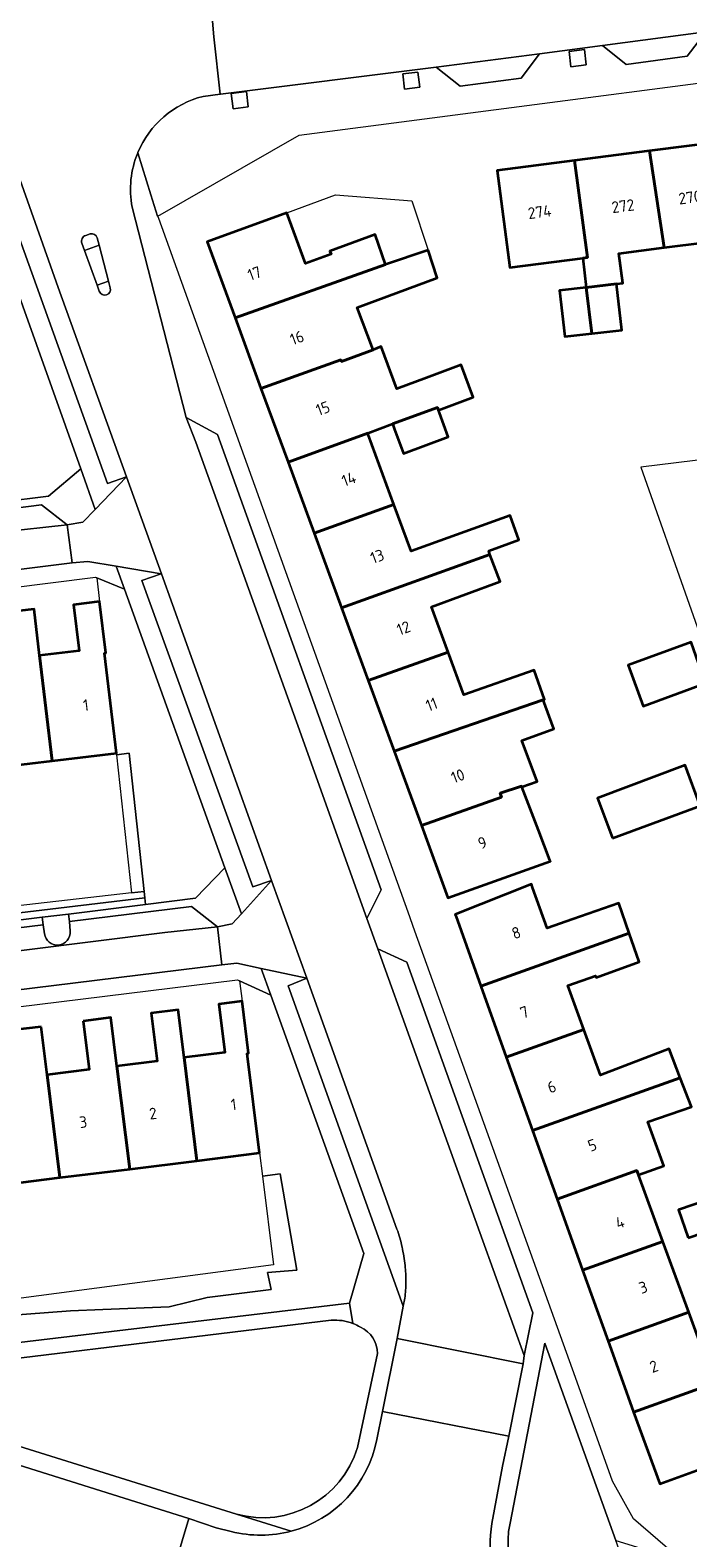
# Model space of a CAD drawing. Extents: x 151587 to 155483, y 462503 to 464608.
# Tile 47 of 236: x 152565 to 152617, y 463488 to 463605. Entities that reach past the tile are written whole.
import ezdxf
from ezdxf.enums import TextEntityAlignment as Align

# ---------------------------------------------------------------- set-up
doc = ezdxf.new("R2010")
doc.units = 0
doc.header["$LTSCALE"] = 0.5
for name, color, linetype, lineweight in [('B-RO-GR-BEPLANTING_CULTUUR_BODEMBEDEKKER-GV', 251, 'CONTINUOUS', 18), ('B-RO-GR-BEPLANTING_CULTUUR_HEESTERS-GV', 251, 'CONTINUOUS', 18), ('B-RO-GR-GROENVOORZIENING-GV', 251, 'CONTINUOUS', 18), ('B-RO-GR-HAAG-GV', 251, 'CONTINUOUS', 13), ('B-RO-IE-TERREINAFSCHEIDING_KUNSTMATIG_MUUR-G', 251, 'IE-TERREINAFSCHEIDING-KUNSTMATIG-DICHT', 18), ('B-RO-OG-BEBOUWING-GV', 6, 'CONTINUOUS', 35), ('B-RO-OG-BEBOUWING-T18', 1, 'CONTINUOUS', 18), ('B-RO-OG-TERREIN_CULTUURSCHEIDING-GV', 251, 'CONTINUOUS', 18), ('B-RO-VH-VERHARDING_ASFALT-GV', 251, 'CONTINUOUS', 18), ('B-RO-VH-VERHARDING_BETONSTRAATSTEEN-GV', 251, 'CONTINUOUS', 18), ('B-RO-VH-VERHARDING_STRAATBAKSTEEN-GV', 251, 'CONTINUOUS', 18), ('B-RO-VH-VERHARDING_TEGEL-GV', 251, 'CONTINUOUS', 18)]:
    doc.layers.add(name, color=color, linetype=linetype, lineweight=lineweight)
doc.styles.add('NLCS-ISO-M200-T18', font='NLCS-ISO.ttf', dxfattribs={"height": 0.36})
doc.linetypes.add('IE-TERREINAFSCHEIDING-KUNSTMATIG-DICHT', pattern='A,8,-1,[82,NLCS.SHX,S=0.75,R=90,X=0,Y=0],-1', length=10)

msp = doc.modelspace()

# ---------------------------------------------------------------- linework, layer by layer
at = {"layer": 'B-RO-GR-BEPLANTING_CULTUUR_BODEMBEDEKKER-GV', "flags": 128}
for points in [[(152561.195, 463593.234), (152559.098, 463593.686), (152558.964, 463593.67), (152559.21, 463591.632), (152560.595, 463580.15), (152561.339, 463580.24), (152562.865, 463568.541), (152562.901, 463568.269), (152566.675, 463568.743), (152569.196, 463570.87)], [(152574.262, 463536.893), (152578.135, 463537.375), (152580.44, 463539.759), (152572.622, 463561.471), (152570.454, 463562.363), (152570.676, 463560.515), (152571.158, 463556.503), (152571.044, 463556.49), (152571.981, 463548.698), (152571.995, 463548.562), (152572.988, 463548.68), (152574.152, 463537.906), (152574.207, 463537.4)]]:
    msp.add_lwpolyline(points, close=True, dxfattribs=at)
at = {"layer": 'B-RO-GR-BEPLANTING_CULTUUR_HEESTERS-GV', "flags": 128}
for points in [[(152574.152, 463537.906), (152572.988, 463548.68), (152571.995, 463548.562), (152573.158, 463537.799)], [(152560.793, 463535.218), (152566.205, 463535.891), (152568.254, 463536.146), (152574.262, 463536.893), (152574.207, 463537.4), (152560.721, 463535.794)], [(152583.365, 463515.716), (152584.222, 463508.784), (152553.52, 463504.748), (152557.796, 463504.865), (152563.265, 463504.806), (152568.414, 463505.211), (152570.919, 463505.312), (152576.106, 463505.521), (152579.057, 463506.236), (152584.035, 463506.88), (152583.749, 463508.196), (152586.037, 463508.365), (152584.751, 463515.888)]]:
    msp.add_lwpolyline(points, close=True, dxfattribs=at)
msp.add_lwpolyline([(152555.2, 463501.635), (152590.162, 463505.797), (152591.273, 463509.667), (152584.021, 463529.82), (152581.591, 463530.944), (152581.789, 463529.344), (152582.291, 463525.293), (152582.182, 463525.28), (152583.142, 463517.517), (152583.365, 463515.716), (152584.751, 463515.888), (152586.037, 463508.365), (152583.749, 463508.196), (152584.035, 463506.88), (152579.057, 463506.236), (152576.106, 463505.521), (152570.919, 463505.312), (152568.414, 463505.211), (152563.265, 463504.806)], dxfattribs=at)
at = {"layer": 'B-RO-GR-GROENVOORZIENING-GV', "flags": 128}
for points in [[(152607.423, 463602.213), (152608.615, 463602.358), (152608.47, 463603.549), (152607.279, 463603.404)], [(152594.444, 463600.468), (152595.636, 463600.613), (152595.491, 463601.804), (152594.3, 463601.659)], [(152581.075, 463598.94), (152582.267, 463599.085), (152582.122, 463600.276), (152580.931, 463600.131)], [(152574.152, 463537.906), (152573.158, 463537.799), (152560.649, 463536.369), (152560.721, 463535.794), (152574.207, 463537.4)]]:
    msp.add_lwpolyline(points, close=True, dxfattribs=at)
msp.add_lwpolyline([(152568.383, 463534.812), (152568.326, 463535.563), (152568.254, 463536.146), (152566.205, 463535.891), (152566.278, 463535.304), (152566.37, 463534.605)], dxfattribs=at)
at = {"layer": 'B-RO-GR-GROENVOORZIENING-GV'}
msp.add_lwpolyline([(152566.37, 463534.605, 0.9751181), (152568.383, 463534.812)], format="xyb", dxfattribs=at)
at = {"layer": 'B-RO-GR-HAAG-GV', "flags": 128}
msp.add_lwpolyline([(152574.152, 463537.906), (152573.158, 463537.799), (152560.649, 463536.369), (152560.721, 463535.794), (152574.207, 463537.4)], close=True, dxfattribs=at)
at = {"layer": 'B-RO-IE-TERREINAFSCHEIDING_KUNSTMATIG_MUUR-G', "flags": 128}
msp.add_lwpolyline([(152585.266, 463590.834), (152589.053, 463592.225), (152595.023, 463591.751), (152596.279, 463587.906)], dxfattribs=at)
at = {"layer": 'B-RO-OG-BEBOUWING-GV', "flags": 128}
for points in [[(152619.512, 463596.423), (152613.545, 463595.652), (152614.698, 463588.115), (152617.832, 463588.52), (152618.549, 463582.832), (152618.651, 463582.845), (152619.046, 463579.766), (152619.128, 463579.127), (152621.589, 463579.443), (152621.106, 463583.154), (152621.034, 463583.145), (152620.584, 463586.638), (152620.857, 463586.673), (152620.554, 463588.873)], [(152608.698, 463587.339), (152607.709, 463594.897), (152601.679, 463594.117), (152602.656, 463586.558), (152608.337, 463587.292)], [(152607.709, 463594.897), (152608.698, 463587.339), (152608.337, 463587.292), (152608.602, 463585.005), (152610.962, 463585.278), (152611.466, 463585.336), (152611.165, 463587.658), (152614.698, 463588.115), (152613.545, 463595.652)], [(152581.231, 463582.626), (152592.96, 463586.79), (152592.144, 463589.13), (152588.628, 463587.839), (152588.715, 463587.605), (152586.721, 463586.873), (152585.266, 463590.834), (152579.055, 463588.554)], [(152596.279, 463587.906), (152592.96, 463586.79), (152581.231, 463582.626), (152583.247, 463577.134), (152589.478, 463579.361), (152589.529, 463579.222), (152592.003, 463580.153), (152590.746, 463583.444), (152596.98, 463585.762)], [(152608.602, 463585.005), (152609.046, 463581.411), (152611.378, 463581.68), (152610.962, 463585.278)], [(152609.046, 463581.411), (152608.602, 463585.005), (152606.521, 463584.765), (152606.936, 463581.168)], [(152589.529, 463579.222), (152589.478, 463579.361), (152583.247, 463577.134), (152585.364, 463571.369), (152591.577, 463573.651), (152593.513, 463574.362), (152597.008, 463575.646), (152597.067, 463575.488), (152597.088, 463575.432), (152599.801, 463576.441), (152598.859, 463578.973), (152596.146, 463577.964), (152593.856, 463577.112), (152592.635, 463580.395), (152592.003, 463580.153)], [(152593.668, 463573.941), (152594.364, 463572.056), (152597.85, 463573.353), (152597.164, 463575.224), (152597.088, 463575.432), (152597.067, 463575.488), (152597.008, 463575.646), (152593.513, 463574.362), (152593.526, 463574.327)], [(152587.387, 463565.857), (152593.616, 463568.089), (152591.622, 463573.529), (152591.577, 463573.651), (152585.364, 463571.369)], [(152593.616, 463568.089), (152587.387, 463565.857), (152589.528, 463560.025), (152601.108, 463564.184), (152601.008, 463564.475), (152603.357, 463565.326), (152602.669, 463567.224), (152594.958, 463564.429)], [(152591.613, 463554.347), (152597.842, 463556.575), (152596.548, 463560.1), (152601.905, 463562.066), (152601.108, 463564.184), (152589.528, 463560.025)], [(152561.721, 463547.463), (152566.983, 463548.097), (152565.995, 463556.305), (152565.559, 463559.925), (152563.52, 463559.68), (152563.959, 463556.026), (152560.737, 463555.638)], [(152565.995, 463556.305), (152566.983, 463548.097), (152571.981, 463548.698), (152571.044, 463556.49), (152571.158, 463556.503), (152570.676, 463560.515), (152568.635, 463560.269), (152569.067, 463556.675)], [(152617.898, 463554.141), (152616.783, 463557.349), (152611.879, 463555.559), (152613.044, 463552.368)], [(152597.842, 463556.575), (152591.613, 463554.347), (152593.633, 463548.844), (152605.259, 463552.853), (152605.352, 463552.885), (152604.54, 463555.172), (152599.071, 463553.23)], [(152595.764, 463543.038), (152601.994, 463545.265), (152601.889, 463545.56), (152603.567, 463546.127), (152603.59, 463546.066), (152604.775, 463546.488), (152603.595, 463549.679), (152606.08, 463550.591), (152605.259, 463552.853), (152593.633, 463548.844)], [(152610.663, 463542.063), (152617.496, 463544.583), (152616.33, 463547.742), (152609.497, 463545.193)], [(152603.59, 463546.066), (152603.567, 463546.127), (152601.889, 463545.56), (152601.994, 463545.265), (152595.764, 463543.038), (152597.832, 463537.405), (152605.813, 463540.257), (152605.783, 463540.343), (152604.887, 463542.681)], [(152600.395, 463530.524), (152611.964, 463534.665), (152611.157, 463536.991), (152607.567, 463535.739), (152605.578, 463535.035), (152604.43, 463538.216), (152604.339, 463538.469), (152598.391, 463536.122), (152598.436, 463535.996)], [(152600.395, 463530.524), (152602.378, 463524.986), (152608.424, 463527.15), (152607.185, 463530.583), (152609.322, 463531.333), (152609.377, 463531.198), (152612.742, 463532.423), (152611.964, 463534.665)], [(152577.266, 463524.955), (152578.261, 463516.913), (152583.142, 463517.517), (152582.182, 463525.28), (152582.291, 463525.293), (152581.789, 463529.344), (152579.958, 463529.118), (152580.425, 463525.346)], [(152569.391, 463527.804), (152569.859, 463524.017), (152566.575, 463523.611), (152567.567, 463515.59), (152573.018, 463516.264), (152572.026, 463524.277), (152571.557, 463528.072)], [(152572.026, 463524.277), (152573.018, 463516.264), (152578.261, 463516.913), (152577.266, 463524.955), (152576.805, 463528.684), (152574.699, 463528.423), (152575.164, 463524.665)], [(152566.11, 463527.363), (152563.836, 463527.081), (152564.306, 463523.286), (152561.477, 463522.936), (152562.464, 463514.958), (152567.567, 463515.59), (152566.575, 463523.611)], [(152604.428, 463519.262), (152615.947, 463523.385), (152615.074, 463525.645), (152609.714, 463523.574), (152608.424, 463527.15), (152602.378, 463524.986)], [(152606.343, 463513.911), (152612.567, 463516.139), (152612.686, 463515.814), (152614.649, 463516.524), (152613.413, 463519.945), (152616.821, 463521.124), (152615.947, 463523.385), (152604.428, 463519.262)], [(152612.567, 463516.139), (152606.343, 463513.911), (152608.326, 463508.373), (152614.584, 463510.613), (152612.686, 463515.814)], [(152616.568, 463510.894), (152620.058, 463512.094), (152619.305, 463514.283), (152615.816, 463513.081)], [(152616.601, 463505.088), (152614.584, 463510.613), (152608.326, 463508.373), (152610.309, 463502.835)], [(152612.306, 463497.303), (152619.84, 463500), (152623.884, 463501.447), (152625.746, 463502.114), (152625.139, 463503.775), (152623.321, 463503.111), (152623.424, 463502.719), (152619.954, 463501.4), (152619.799, 463501.825), (152618.028, 463501.178), (152616.601, 463505.088), (152610.309, 463502.835), (152611.324, 463500)], [(152623.884, 463501.447), (152619.84, 463500), (152612.306, 463497.303), (152614.344, 463491.708), (152620.643, 463494.002), (152623.159, 463494.918), (152622.158, 463497.667), (152624.885, 463498.702)]]:
    msp.add_lwpolyline(points, close=True, dxfattribs=at)
at = {"layer": 'B-RO-OG-TERREIN_CULTUURSCHEIDING-GV', "flags": 128}
for points in [[(152572.772, 463570.251), (152567.447, 463584.996), (152564.001, 463594.697), (152563.969, 463594.686), (152562.465, 463594.189), (152571.29, 463569.724), (152572.762, 463570.247)], [(152575.489, 463562.68), (152575.474, 463562.675), (152573.957, 463562.151), (152582.611, 463538.262), (152584.07, 463538.762)]]:
    msp.add_lwpolyline(points, close=True, dxfattribs=at)
for points in [[(152593.854, 463511.578), (152586.819, 463531.137), (152585.38, 463530.54), (152594.351, 463505.569)], [(152594.351, 463505.569), (152594.474, 463506.183)], [(152588.725, 463504.466), (152551.105, 463499.902)], [(152590.778, 463494.538), (152592.336, 463501.874)], [(152607.239, 463480.658), (152614.023, 463478.703), (152610.923, 463487.297), (152605.371, 463502.686), (152602.676, 463488.65)], [(152551.11, 463498.784), (152581.337, 463489.355)]]:
    msp.add_lwpolyline(points, dxfattribs=at)
at = {"layer": 'B-RO-OG-TERREIN_CULTUURSCHEIDING-GV'}
for points in [[(152594.251, 463510.181, 0.0366022), (152593.854, 463511.578)], [(152594.485, 463508.745, 0.0277979), (152594.251, 463510.181)], [(152594.55, 463507.464, 0.028849), (152594.485, 463508.745)], [(152594.474, 463506.183, 0.0281429), (152594.55, 463507.464)], [(152590.412, 463504.221, 0.1131565), (152588.725, 463504.466)], [(152591.007, 463503.932, 0.0453027), (152590.412, 463504.221)], [(152592.336, 463501.874, 0.2908782), (152591.007, 463503.932)], [(152581.337, 463489.355, 0.4072724), (152590.778, 463494.538)], [(152602.676, 463488.65, 0.3868267), (152607.239, 463480.658)]]:
    msp.add_lwpolyline(points, format="xyb", dxfattribs=at)
at = {"layer": 'B-RO-VH-VERHARDING_ASFALT-GV', "flags": 128}
for points in [[(152559.471, 463610.202), (152561.754, 463602.377), (152564.001, 463594.697), (152567.447, 463584.996), (152572.772, 463570.251), (152575.489, 463562.68), (152584.07, 463538.762), (152584.1, 463538.677), (152586.819, 463531.137), (152593.854, 463511.578)], [(152578.738, 463599.903), (152580.066, 463600.083), (152579.588, 463604.537), (152579.437, 463606.082)], [(152573.645, 463595.497), (152573.658, 463595.525)], [(152594.474, 463506.183), (152594.351, 463505.569), (152593.873, 463503.039), (152603.693, 463501.067), (152603.765, 463501.728), (152600.539, 463510.662), (152592.37, 463533.426), (152591.508, 463535.791), (152586.028, 463551.124), (152578.165, 463572.942), (152577.43, 463574.871), (152573.203, 463591.267)], [(152569.587, 463589.062), (152569.93, 463589.181)], [(152570.492, 463588.875), (152570.637, 463588.314), (152571.368, 463585.489), (152571.501, 463584.975)], [(152570.644, 463584.703), (152570.469, 463585.19), (152569.494, 463587.898), (152569.294, 463588.453)]]:
    msp.add_lwpolyline(points, dxfattribs=at)
at = {"layer": 'B-RO-VH-VERHARDING_ASFALT-GV'}
for points in [[(152573.658, 463595.525, -0.2362036), (152578.738, 463599.903)], [(152573.203, 463591.267, -0.1446821), (152573.645, 463595.497)], [(152569.294, 463588.453, -0.4215885), (152569.587, 463589.062)], [(152569.93, 463589.181, -0.3873794), (152570.492, 463588.875)], [(152571.501, 463584.975, -0.96411), (152570.644, 463584.703)], [(152593.854, 463511.578, -0.0366022), (152594.251, 463510.181)], [(152594.251, 463510.181, -0.0277979), (152594.485, 463508.745)], [(152594.485, 463508.745, -0.028849), (152594.55, 463507.464)], [(152594.55, 463507.464, -0.0281429), (152594.474, 463506.183)]]:
    msp.add_lwpolyline(points, format="xyb", dxfattribs=at)
at = {"layer": 'B-RO-VH-VERHARDING_BETONSTRAATSTEEN-GV', "flags": 128}
for points in [[(152609.879, 463603.882), (152611.738, 463602.381), (152616.488, 463603.039), (152617.937, 463604.95)], [(152596.917, 463602.17), (152598.772, 463600.71), (152603.539, 463601.318), (152604.969, 463603.218)], [(152577.43, 463574.871), (152578.165, 463572.942), (152586.028, 463551.124), (152591.508, 463535.791), (152592.613, 463538.032), (152579.863, 463573.548)], [(152592.37, 463533.426), (152600.539, 463510.662), (152603.765, 463501.728), (152604.45, 463505.053), (152594.632, 463532.404)], [(152592.726, 463497.362), (152602.588, 463495.429), (152603.693, 463501.067), (152593.873, 463503.039)]]:
    msp.add_lwpolyline(points, close=True, dxfattribs=at)
at = {"layer": 'B-RO-VH-VERHARDING_BETONSTRAATSTEEN-GV'}
for points in [[(152569.587, 463589.062, 0.4215885), (152569.294, 463588.453)], [(152570.492, 463588.875, 0.3873794), (152569.93, 463589.181)], [(152570.644, 463584.703, 0.96411), (152571.501, 463584.975)], [(152568.383, 463534.812, -0.9751181), (152566.37, 463534.605)], [(152592.284, 463495.159, -0.2868431), (152585.614, 463488.02)], [(152585.614, 463488.02, -0.128956), (152580.938, 463488.001)], [(152603.1, 463481.851, -0.2285233), (152601.261, 463488.629)]]:
    msp.add_lwpolyline(points, format="xyb", dxfattribs=at)
at = {"layer": 'B-RO-VH-VERHARDING_BETONSTRAATSTEEN-GV', "flags": 128}
for points in [[(152569.294, 463588.453), (152569.494, 463587.898), (152570.637, 463588.314), (152570.492, 463588.875)], [(152569.93, 463589.181), (152569.587, 463589.062)], [(152571.501, 463584.975), (152571.368, 463585.489), (152570.469, 463585.19), (152570.644, 463584.703)], [(152680.539, 463584.804), (152677.127, 463584.4), (152677.171, 463584.06), (152672.64, 463578.387), (152646.192, 463575.093), (152643.357, 463574.74), (152639.363, 463574.235), (152612.858, 463571.003), (152620.706, 463548.735), (152621.64, 463546.111), (152621.69, 463545.971), (152624.368, 463546.975)], [(152568.13, 463566.5), (152566.137, 463568.058), (152558.593, 463567.096), (152558.583, 463567.095), (152558.669, 463566.433)], [(152557.865, 463565.299), (152562.912, 463565.933), (152568.13, 463566.5)], [(152544.056, 463531.837), (152543.967, 463532.558), (152532.849, 463531.175), (152532.65, 463530.988), (152531.818, 463530.202), (152530.723, 463529.169), (152537.876, 463530.008), (152559.383, 463532.657), (152575.748, 463534.706), (152579.872, 463535.158), (152577.845, 463536.74), (152568.326, 463535.563), (152568.383, 463534.812)], [(152566.37, 463534.605), (152566.278, 463535.304), (152546.011, 463532.824), (152546.064, 463532.061)], [(152486.648, 463513.003), (152492.12, 463509.091), (152495.297, 463507.682), (152496.21, 463507.374), (152504.259, 463504.657), (152513.219, 463501.954), (152521.032, 463499.506), (152534.55, 463495.273), (152548.55, 463490.805), (152575.618, 463482.303), (152577.621, 463489), (152550.585, 463497.513), (152530.924, 463503.722)], [(152601.261, 463488.629), (152602.084, 463493.09), (152602.588, 463495.429), (152592.726, 463497.362), (152592.284, 463495.159)], [(152580.938, 463488.001), (152579.77, 463488.292), (152577.621, 463489), (152575.618, 463482.303), (152577.712, 463481.631), (152592.598, 463476.93), (152605.187, 463472.955), (152607.565, 463472.244), (152609.484, 463478.592), (152607.128, 463479.333)]]:
    msp.add_lwpolyline(points, dxfattribs=at)
at = {"layer": 'B-RO-VH-VERHARDING_STRAATBAKSTEEN-GV', "flags": 128}
for points in [[(152623.814, 463605.712), (152631.919, 463606.72), (152634.882, 463607.104), (152634.105, 463613.08), (152622.882, 463611.618), (152620.574, 463611.336), (152611.233, 463610.1), (152579.437, 463606.082), (152579.588, 463604.537), (152580.066, 463600.083), (152580.106, 463600.088), (152596.917, 463602.17), (152604.969, 463603.218), (152609.879, 463603.882), (152617.937, 463604.95)], [(152569.196, 463570.87), (152570.33, 463567.702), (152572.762, 463570.247), (152571.29, 463569.724), (152562.465, 463594.189), (152563.969, 463594.686), (152560.614, 463594.866), (152561.195, 463593.234)], [(152558.593, 463567.096), (152566.137, 463568.058), (152568.13, 463566.5), (152569.37, 463566.698), (152570.33, 463567.702), (152569.196, 463570.87), (152566.675, 463568.743), (152562.901, 463568.269), (152558.481, 463567.714)], [(152575.474, 463562.675), (152575.489, 463562.68), (152572.772, 463570.251), (152572.762, 463570.247), (152570.33, 463567.702), (152569.37, 463566.698), (152568.13, 463566.5), (152568.534, 463563.522), (152569.741, 463563.634), (152571.974, 463563.266)], [(152572.622, 463561.471), (152571.974, 463563.266), (152569.741, 463563.634), (152568.534, 463563.522), (152507.531, 463555.884), (152507.057, 463554.662), (152506.179, 463552.4), (152507.959, 463550.298), (152509.996, 463554.817), (152520.392, 463556.125), (152570.348, 463562.407), (152570.454, 463562.363)], [(152571.974, 463563.266), (152572.622, 463561.471), (152580.44, 463539.759), (152581.739, 463536.155), (152584.07, 463538.762), (152582.611, 463538.262), (152573.957, 463562.151), (152575.474, 463562.675)], [(152580.44, 463539.759), (152578.135, 463537.375), (152574.262, 463536.893), (152568.254, 463536.146), (152568.326, 463535.563), (152577.845, 463536.74), (152579.872, 463535.158), (152581.001, 463535.37), (152581.739, 463536.155)], [(152586.819, 463531.137), (152584.1, 463538.677), (152584.07, 463538.762), (152581.739, 463536.155), (152581.001, 463535.37), (152579.872, 463535.158), (152580.211, 463532.19), (152581.365, 463532.313), (152583.276, 463531.897)], [(152546.011, 463532.824), (152566.278, 463535.304), (152566.205, 463535.891), (152560.793, 463535.218), (152559.451, 463535.051), (152545.943, 463533.37)], [(152530.322, 463528.791), (152532.641, 463526.333), (152580.211, 463532.19), (152579.872, 463535.158), (152575.748, 463534.706), (152559.383, 463532.657), (152537.876, 463530.008), (152530.723, 463529.169)], [(152533.381, 463520.207), (152536.292, 463525.468), (152541.72, 463526.135), (152581.435, 463531.016), (152581.591, 463530.944), (152584.021, 463529.82), (152583.276, 463531.897), (152581.365, 463532.313), (152580.211, 463532.19), (152532.641, 463526.333), (152532.18, 463525.063), (152531.307, 463522.662)]]:
    msp.add_lwpolyline(points, close=True, dxfattribs=at)
for points in [[(152513.01, 463559.691), (152507.596, 463559.017), (152504.603, 463558.588), (152507.531, 463555.884), (152568.534, 463563.522), (152568.13, 463566.5), (152562.912, 463565.933), (152557.865, 463565.299), (152557.854, 463565.297)], [(152593.873, 463503.039), (152594.351, 463505.569), (152585.38, 463530.54), (152586.819, 463531.137), (152583.276, 463531.897), (152584.021, 463529.82), (152591.273, 463509.667), (152590.162, 463505.797), (152590.412, 463504.221)], [(152590.412, 463504.221), (152590.162, 463505.797), (152555.2, 463501.635)], [(152551.105, 463499.902), (152588.725, 463504.466)], [(152592.284, 463495.159), (152592.726, 463497.362), (152593.873, 463503.039)], [(152592.336, 463501.874), (152590.778, 463494.538)], [(152550.729, 463499.341), (152548.695, 463499.907), (152550.585, 463497.513), (152577.621, 463489), (152579.77, 463488.292), (152580.938, 463488.001)], [(152585.614, 463488.02), (152581.337, 463489.355), (152551.11, 463498.784)], [(152581.337, 463489.355), (152585.614, 463488.02)]]:
    msp.add_lwpolyline(points, dxfattribs=at)
at = {"layer": 'B-RO-VH-VERHARDING_STRAATBAKSTEEN-GV'}
for points in [[(152588.725, 463504.466, -0.1131565), (152590.412, 463504.221)], [(152590.412, 463504.221, -0.0453027), (152591.007, 463503.932)], [(152591.007, 463503.932, -0.2908782), (152592.336, 463501.874)], [(152585.614, 463488.02, 0.2868431), (152592.284, 463495.159)], [(152590.778, 463494.538, -0.4072724), (152581.337, 463489.355)], [(152580.938, 463488.001, 0.128956), (152585.614, 463488.02)]]:
    msp.add_lwpolyline(points, format="xyb", dxfattribs=at)
at = {"layer": 'B-RO-VH-VERHARDING_TEGEL-GV', "flags": 128}
for points in [[(152573.658, 463595.525), (152573.645, 463595.497), (152574.668, 463592.24), (152575.193, 463590.562), (152575.211, 463590.572), (152586.225, 463596.879), (152636.882, 463603.482), (152638.135, 463603.644), (152673.97, 463608.383)], [(152617.937, 463604.95), (152616.488, 463603.039), (152611.738, 463602.381), (152609.879, 463603.882), (152604.969, 463603.218), (152603.539, 463601.318), (152598.772, 463600.71), (152596.917, 463602.17), (152580.106, 463600.088), (152580.066, 463600.083), (152578.738, 463599.903)], [(152602.676, 463488.65), (152605.371, 463502.686), (152610.923, 463487.297), (152616.093, 463485.718), (152612.293, 463488.988), (152610.669, 463491.934), (152607.769, 463500), (152595.253, 463534.818), (152594.723, 463536.293), (152575.282, 463590.375), (152575.211, 463590.572), (152575.193, 463590.562), (152574.668, 463592.24), (152573.645, 463595.497)], [(152573.203, 463591.267), (152577.43, 463574.871), (152579.863, 463573.548), (152592.613, 463538.032), (152591.508, 463535.791), (152592.37, 463533.426), (152594.632, 463532.404), (152604.45, 463505.053), (152603.765, 463501.728), (152603.693, 463501.067), (152602.588, 463495.429), (152602.084, 463493.09), (152601.261, 463488.629)]]:
    msp.add_lwpolyline(points, dxfattribs=at)
for points in [[(152607.423, 463602.213), (152607.279, 463603.404), (152608.47, 463603.549), (152608.615, 463602.358)], [(152594.444, 463600.468), (152594.3, 463601.659), (152595.491, 463601.804), (152595.636, 463600.613)], [(152581.075, 463598.94), (152580.931, 463600.131), (152582.122, 463600.276), (152582.267, 463599.085)], [(152571.368, 463585.489), (152570.637, 463588.314), (152569.494, 463587.898), (152570.469, 463585.19)]]:
    msp.add_lwpolyline(points, close=True, dxfattribs=at)
at = {"layer": 'B-RO-VH-VERHARDING_TEGEL-GV'}
for points in [[(152578.738, 463599.903, 0.2362036), (152573.658, 463595.525)], [(152573.645, 463595.497, 0.1446821), (152573.203, 463591.267)], [(152601.261, 463488.629, 0.2285233), (152603.1, 463481.851)], [(152607.239, 463480.658, -0.3868267), (152602.676, 463488.65)]]:
    msp.add_lwpolyline(points, format="xyb", dxfattribs=at)

# ---------------------------------------------------------------- texts
at = {"layer": 'B-RO-OG-BEBOUWING-T18', "style": 'NLCS-ISO-M200-T18'}
for s, rotation, p in [('270', 7.4, (152616.691, 463592.025)), ('274', 7.4, (152604.978, 463590.891)), ('272', 7.4, (152611.477, 463591.351)), ('17', 20.2, (152582.744, 463586.1)), ('16', 20.2, (152586.06, 463581.079)), ('15', 20.2, (152588.08, 463575.576)), ('14', 20.2, (152590.104, 463570.063)), ('13', 20.2, (152592.317, 463564.035)), ('12', 20.2, (152594.369, 463558.445)), ('1', 6.8, (152569.602, 463552.441)), ('11', 20.2, (152596.554, 463552.494)), ('10', 20.2, (152598.603, 463546.912)), ('9', 20.2, (152600.515, 463541.704)), ('8', 19.7, (152603.153, 463534.687)), ('7', 20.1, (152603.797, 463528.496)), ('6', 20.1, (152605.923, 463522.671)), ('1', 7.1, (152581.124, 463521.298)), ('2', 7.1, (152574.831, 463520.593)), ('3', 7.1, (152569.391, 463519.929)), ('5', 19.7, (152609.084, 463518.123)), ('4', 19.7, (152611.241, 463512.099)), ('3', 19.7, (152613.053, 463507.038)), ('2', 20.1, (152613.882, 463500.871))]:
    msp.add_text(s, height=0.9, rotation=rotation, dxfattribs=at).set_placement(p, align=Align.MIDDLE)

doc.saveas('drawing.dxf')
